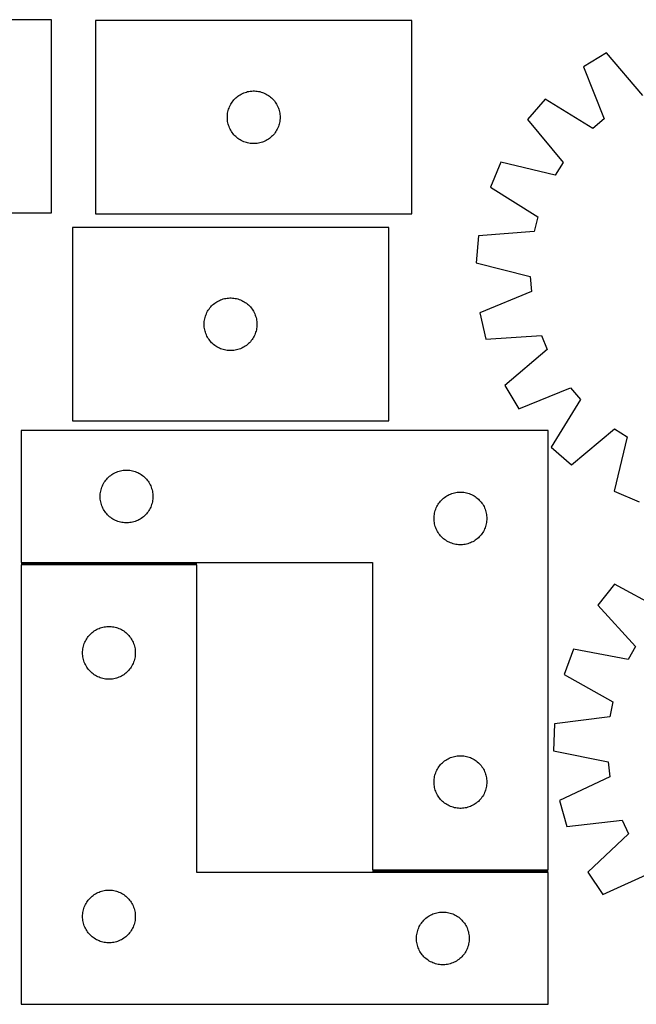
# Model space of a CAD drawing. Header units: millimetres. Extents: x 7 to 1489, y 7 to 568.
# Tile 2 of 4: x 358 to 709, y 8 to 568. Entities that reach past the tile are written whole.
import ezdxf

# ---------------------------------------------------------------- set-up
doc = ezdxf.new("R2010")
doc.units = ezdxf.units.MM
doc.layers.add('COMMON', color=5, linetype='CONTINUOUS', true_color=0x0000ff)
doc.layers.add('CUT', color=7, linetype='CONTINUOUS', true_color=0x000000)

msp = doc.modelspace()

# ---------------------------------------------------------------- linework, layer by layer
at = {"layer": 'COMMON'}
for p, q in [((358.835603, 258.553969), (458.835603, 258.553969)), ((558.835603, 83.553969), (658.835603, 83.553969))]:
    msp.add_line(p, q, dxfattribs=at)
at = {"layer": 'CUT'}
for p, q in [((376.166226, 568.124058), (196.166226, 568.124058)), ((376.166226, 458.124058), (376.166226, 568.124058)), ((581.200345, 567.572789), (401.200345, 567.572789)), ((401.200345, 567.572789), (401.200345, 457.572789)), ((581.200345, 457.572789), (581.200345, 567.572789)), ((692.028157, 549.239988), (678.859206, 541.283275)), ((712.639155, 525.070554), (692.028157, 549.239988)), ((678.859206, 541.283275), (690.668008, 511.795532)), ((485.549427, 526.467648), (486.272209, 526.740127)), ((486.272209, 526.740127), (487.008061, 526.975037)), ((487.008061, 526.975037), (487.755029, 527.171754)), ((487.755029, 527.171754), (488.511134, 527.329758)), ((488.511134, 527.329758), (489.27437, 527.448629)), ((489.27437, 527.448629), (490.042713, 527.528052)), ((490.042713, 527.528052), (490.814126, 527.567816)), ((490.814126, 527.567816), (491.586564, 527.567816)), ((491.586564, 527.567816), (492.357977, 527.528052)), ((492.357977, 527.528052), (493.12632, 527.448629)), ((493.12632, 527.448629), (493.889556, 527.329758)), ((493.889556, 527.329758), (494.645661, 527.171754)), ((494.645661, 527.171754), (495.39263, 526.975037)), ((495.39263, 526.975037), (496.128481, 526.740127)), ((496.128481, 526.740127), (496.851263, 526.467648)), ((478.543712, 520.623232), (478.97492, 521.264105)), ((478.97492, 521.264105), (479.438548, 521.881931)), ((479.438548, 521.881931), (479.933366, 522.475071)), ((479.933366, 522.475071), (480.458062, 523.041951)), ((480.458062, 523.041951), (481.011245, 523.581069)), ((481.011245, 523.581069), (481.591447, 524.090995)), ((481.591447, 524.090995), (482.197131, 524.570377)), ((482.197131, 524.570377), (482.826689, 525.017944)), ((482.826689, 525.017944), (483.478453, 525.432508)), ((483.478453, 525.432508), (484.150694, 525.812971)), ((484.150694, 525.812971), (484.841629, 526.158323)), ((484.841629, 526.158323), (485.549427, 526.467648)), ((496.851263, 526.467648), (497.559061, 526.158323)), ((497.559061, 526.158323), (498.249996, 525.812971)), ((498.249996, 525.812971), (498.922237, 525.432508)), ((498.922237, 525.432508), (499.574001, 525.017944)), ((499.574001, 525.017944), (500.203559, 524.570377)), ((500.203559, 524.570377), (500.809243, 524.090995)), ((500.809243, 524.090995), (501.389445, 523.581069)), ((501.389445, 523.581069), (501.942628, 523.041951)), ((501.942628, 523.041951), (502.467324, 522.475071)), ((502.467324, 522.475071), (502.962142, 521.881931)), ((502.962142, 521.881931), (503.42577, 521.264105)), ((503.42577, 521.264105), (503.856978, 520.623232)), ((657.042223, 522.885311), (646.976566, 511.248598)), ((684.113213, 506.267963), (657.042223, 522.885311)), ((476.379027, 514.881147), (476.51751, 515.64107)), ((476.51751, 515.64107), (476.694929, 516.392856)), ((476.694929, 516.392856), (476.910814, 517.134511)), ((476.910814, 517.134511), (477.164593, 517.86407)), ((477.164593, 517.86407), (477.455592, 518.579597)), ((477.455592, 518.579597), (477.783039, 519.279196)), ((477.783039, 519.279196), (478.146066, 519.96101)), ((478.146066, 519.96101), (478.543712, 520.623232)), ((503.856978, 520.623232), (504.254624, 519.96101)), ((504.254624, 519.96101), (504.617651, 519.279196)), ((504.617651, 519.279196), (504.945099, 518.579597)), ((504.945099, 518.579597), (505.236097, 517.86407)), ((505.236097, 517.86407), (505.489876, 517.134511)), ((505.489876, 517.134511), (505.705761, 516.392856)), ((505.705761, 516.392856), (505.88318, 515.64107)), ((505.88318, 515.64107), (506.021664, 514.881147)), ((476.200345, 512.572789), (476.220234, 513.34497)), ((476.220234, 511.800607), (476.200345, 512.572789)), ((476.220234, 513.34497), (476.279847, 514.115104)), ((476.279847, 511.030474), (476.220234, 511.800607)), ((476.279847, 514.115104), (476.379027, 514.881147)), ((476.379027, 510.26443), (476.279847, 511.030474)), ((476.51751, 509.504508), (476.379027, 510.26443)), ((506.021664, 510.26443), (505.88318, 509.504508)), ((506.021664, 514.881147), (506.120843, 514.115104)), ((506.120843, 511.030474), (506.021664, 510.26443)), ((506.120843, 514.115104), (506.180456, 513.34497)), ((506.180456, 511.800607), (506.120843, 511.030474)), ((506.180456, 513.34497), (506.200345, 512.572789)), ((506.200345, 512.572789), (506.180456, 511.800607)), ((646.976566, 511.248598), (667.319618, 486.853209)), ((690.668008, 511.795532), (684.113213, 506.267963)), ((476.694929, 508.752722), (476.51751, 509.504508)), ((476.910814, 508.011066), (476.694929, 508.752722)), ((477.164593, 507.281507), (476.910814, 508.011066)), ((477.455592, 506.56598), (477.164593, 507.281507)), ((477.783039, 505.866382), (477.455592, 506.56598)), ((478.146066, 505.184568), (477.783039, 505.866382)), ((478.543712, 504.522346), (478.146066, 505.184568)), ((478.97492, 503.881472), (478.543712, 504.522346)), ((503.856978, 504.522346), (503.42577, 503.881472)), ((504.254624, 505.184568), (503.856978, 504.522346)), ((504.617651, 505.866382), (504.254624, 505.184568)), ((504.945099, 506.56598), (504.617651, 505.866382)), ((505.236097, 507.281507), (504.945099, 506.56598)), ((505.489876, 508.011066), (505.236097, 507.281507)), ((505.705761, 508.752722), (505.489876, 508.011066)), ((505.88318, 509.504508), (505.705761, 508.752722)), ((479.438548, 503.263647), (478.97492, 503.881472)), ((479.933366, 502.670507), (479.438548, 503.263647)), ((480.458062, 502.103626), (479.933366, 502.670507)), ((481.011245, 501.564508), (480.458062, 502.103626)), ((481.591447, 501.054582), (481.011245, 501.564508)), ((482.197131, 500.5752), (481.591447, 501.054582)), ((482.826689, 500.127634), (482.197131, 500.5752)), ((483.478453, 499.713069), (482.826689, 500.127634)), ((484.150694, 499.332607), (483.478453, 499.713069)), ((484.841629, 498.987255), (484.150694, 499.332607)), ((485.549427, 498.677929), (484.841629, 498.987255)), ((497.559061, 498.987255), (496.851263, 498.677929)), ((498.249996, 499.332607), (497.559061, 498.987255)), ((498.922237, 499.713069), (498.249996, 499.332607)), ((499.574001, 500.127634), (498.922237, 499.713069)), ((500.203559, 500.5752), (499.574001, 500.127634)), ((500.809243, 501.054582), (500.203559, 500.5752)), ((501.389445, 501.564508), (500.809243, 501.054582)), ((501.942628, 502.103626), (501.389445, 501.564508)), ((502.467324, 502.670507), (501.942628, 502.103626)), ((502.962142, 503.263647), (502.467324, 502.670507)), ((503.42577, 503.881472), (502.962142, 503.263647)), ((486.272209, 498.40545), (485.549427, 498.677929)), ((487.008061, 498.170541), (486.272209, 498.40545)), ((487.755029, 497.973823), (487.008061, 498.170541)), ((488.511134, 497.815819), (487.755029, 497.973823)), ((489.27437, 497.696949), (488.511134, 497.815819)), ((490.042713, 497.617526), (489.27437, 497.696949)), ((490.814126, 497.577762), (490.042713, 497.617526)), ((491.586564, 497.577762), (490.814126, 497.577762)), ((492.357977, 497.617526), (491.586564, 497.577762)), ((493.12632, 497.696949), (492.357977, 497.617526)), ((493.889556, 497.815819), (493.12632, 497.696949)), ((494.645661, 497.973823), (493.889556, 497.815819)), ((495.39263, 498.170541), (494.645661, 497.973823)), ((496.128481, 498.40545), (495.39263, 498.170541)), ((496.851263, 498.677929), (496.128481, 498.40545)), ((631.912665, 487.009276), (625.935599, 472.831645)), ((662.793749, 479.570635), (631.912665, 487.009276)), ((667.319618, 486.853209), (662.793749, 479.570635)), ((625.935599, 472.831645), (652.821581, 455.9166)), ((196.166226, 458.124058), (376.166226, 458.124058)), ((401.200345, 457.572789), (581.200345, 457.572789)), ((652.821581, 455.9166), (650.767663, 447.59189)), ((568.014923, 449.776885), (388.014923, 449.776885)), ((388.014923, 449.776885), (388.014923, 339.776885)), ((568.014923, 339.776885), (568.014923, 449.776885)), ((619.09934, 445.123679), (617.795941, 429.792935)), ((650.767663, 447.59189), (619.09934, 445.123679)), ((617.795941, 429.792935), (648.593066, 422.013997)), ((648.593066, 422.013997), (649.212151, 413.462032)), ((473.086788, 408.944224), (473.822639, 409.179133)), ((473.822639, 409.179133), (474.569607, 409.375851)), ((474.569607, 409.375851), (475.325712, 409.533855)), ((475.325712, 409.533855), (476.088948, 409.652725)), ((476.088948, 409.652725), (476.857291, 409.732148)), ((476.857291, 409.732148), (477.628705, 409.771912)), ((477.628705, 409.771912), (478.401142, 409.771912)), ((478.401142, 409.771912), (479.172555, 409.732148)), ((479.172555, 409.732148), (479.940899, 409.652725)), ((479.940899, 409.652725), (480.704135, 409.533855)), ((480.704135, 409.533855), (481.460239, 409.375851)), ((481.460239, 409.375851), (482.207208, 409.179133)), ((482.207208, 409.179133), (482.943059, 408.944224)), ((649.212151, 413.462032), (619.856505, 401.328573)), ((465.35829, 402.827328), (465.789498, 403.468202)), ((465.789498, 403.468202), (466.253126, 404.086028)), ((466.253126, 404.086028), (466.747944, 404.679167)), ((466.747944, 404.679167), (467.272641, 405.246048)), ((467.272641, 405.246048), (467.825823, 405.785166)), ((467.825823, 405.785166), (468.406026, 406.295092)), ((468.406026, 406.295092), (469.011709, 406.774474)), ((469.011709, 406.774474), (469.641268, 407.222041)), ((469.641268, 407.222041), (470.293031, 407.636605)), ((470.293031, 407.636605), (470.965272, 408.017067)), ((470.965272, 408.017067), (471.656207, 408.362419)), ((471.656207, 408.362419), (472.364005, 408.671745)), ((472.364005, 408.671745), (473.086788, 408.944224)), ((482.943059, 408.944224), (483.665842, 408.671745)), ((483.665842, 408.671745), (484.373639, 408.362419)), ((484.373639, 408.362419), (485.064574, 408.017067)), ((485.064574, 408.017067), (485.736815, 407.636605)), ((485.736815, 407.636605), (486.388579, 407.222041)), ((486.388579, 407.222041), (487.018138, 406.774474)), ((487.018138, 406.774474), (487.623821, 406.295092)), ((487.623821, 406.295092), (488.204023, 405.785166)), ((488.204023, 405.785166), (488.757206, 405.246048)), ((488.757206, 405.246048), (489.281902, 404.679167)), ((489.281902, 404.679167), (489.77672, 404.086028)), ((489.77672, 404.086028), (490.240348, 403.468202)), ((490.240348, 403.468202), (490.671557, 402.827328)), ((463.193605, 397.085244), (463.332088, 397.845166)), ((463.332088, 397.845166), (463.509507, 398.596952)), ((463.509507, 398.596952), (463.725393, 399.338608)), ((463.725393, 399.338608), (463.979171, 400.068167)), ((463.979171, 400.068167), (464.27017, 400.783694)), ((464.27017, 400.783694), (464.597617, 401.483292)), ((464.597617, 401.483292), (464.960645, 402.165106)), ((464.960645, 402.165106), (465.35829, 402.827328)), ((490.671557, 402.827328), (491.069202, 402.165106)), ((491.069202, 402.165106), (491.43223, 401.483292)), ((491.43223, 401.483292), (491.759677, 400.783694)), ((491.759677, 400.783694), (492.050676, 400.068167)), ((492.050676, 400.068167), (492.304454, 399.338608)), ((492.304454, 399.338608), (492.520339, 398.596952)), ((492.520339, 398.596952), (492.697759, 397.845166)), ((492.697759, 397.845166), (492.836242, 397.085244)), ((619.856505, 401.328573), (623.35436, 386.345397)), ((463.014923, 394.776885), (463.034812, 395.549067)), ((463.034812, 394.004704), (463.014923, 394.776885)), ((463.034812, 395.549067), (463.094425, 396.3192)), ((463.094425, 393.23457), (463.034812, 394.004704)), ((463.094425, 396.3192), (463.193605, 397.085244)), ((463.193605, 392.468527), (463.094425, 393.23457)), ((463.332088, 391.708604), (463.193605, 392.468527)), ((492.836242, 392.468527), (492.697759, 391.708604)), ((492.836242, 397.085244), (492.935421, 396.3192)), ((492.935421, 393.23457), (492.836242, 392.468527)), ((492.935421, 396.3192), (492.995035, 395.549067)), ((492.995035, 394.004704), (492.935421, 393.23457)), ((492.995035, 395.549067), (493.014923, 394.776885)), ((493.014923, 394.776885), (492.995035, 394.004704)), ((463.509507, 390.956819), (463.332088, 391.708604)), ((463.725393, 390.215163), (463.509507, 390.956819)), ((463.979171, 389.485604), (463.725393, 390.215163)), ((464.27017, 388.770077), (463.979171, 389.485604)), ((464.597617, 388.070478), (464.27017, 388.770077)), ((464.960645, 387.388664), (464.597617, 388.070478)), ((465.35829, 386.726442), (464.960645, 387.388664)), ((465.789498, 386.085569), (465.35829, 386.726442)), ((490.671557, 386.726442), (490.240348, 386.085569)), ((491.069202, 387.388664), (490.671557, 386.726442)), ((491.43223, 388.070478), (491.069202, 387.388664)), ((491.759677, 388.770077), (491.43223, 388.070478)), ((492.050676, 389.485604), (491.759677, 388.770077)), ((492.304454, 390.215163), (492.050676, 389.485604)), ((492.520339, 390.956819), (492.304454, 390.215163)), ((492.697759, 391.708604), (492.520339, 390.956819)), ((623.35436, 386.345397), (655.047989, 388.464022)), ((655.047989, 388.464022), (658.279477, 380.521928)), ((466.253126, 385.467743), (465.789498, 386.085569)), ((466.747944, 384.874604), (466.253126, 385.467743)), ((467.272641, 384.307723), (466.747944, 384.874604)), ((467.825823, 383.768605), (467.272641, 384.307723)), ((468.406026, 383.258679), (467.825823, 383.768605)), ((469.011709, 382.779297), (468.406026, 383.258679)), ((469.641268, 382.33173), (469.011709, 382.779297)), ((470.293031, 381.917166), (469.641268, 382.33173)), ((470.965272, 381.536703), (470.293031, 381.917166)), ((471.656207, 381.191351), (470.965272, 381.536703)), ((472.364005, 380.882026), (471.656207, 381.191351)), ((484.373639, 381.191351), (483.665842, 380.882026)), ((485.064574, 381.536703), (484.373639, 381.191351)), ((485.736815, 381.917166), (485.064574, 381.536703)), ((486.388579, 382.33173), (485.736815, 381.917166)), ((487.018138, 382.779297), (486.388579, 382.33173)), ((487.623821, 383.258679), (487.018138, 382.779297)), ((488.204023, 383.768605), (487.623821, 383.258679)), ((488.757206, 384.307723), (488.204023, 383.768605)), ((489.281902, 384.874604), (488.757206, 384.307723)), ((489.77672, 385.467743), (489.281902, 384.874604)), ((490.240348, 386.085569), (489.77672, 385.467743)), ((473.086788, 380.609547), (472.364005, 380.882026)), ((473.822639, 380.374637), (473.086788, 380.609547)), ((474.569607, 380.17792), (473.822639, 380.374637)), ((475.325712, 380.019916), (474.569607, 380.17792)), ((476.088948, 379.901045), (475.325712, 380.019916)), ((476.857291, 379.821622), (476.088948, 379.901045)), ((477.628705, 379.781858), (476.857291, 379.821622)), ((478.401142, 379.781858), (477.628705, 379.781858)), ((479.172555, 379.821622), (478.401142, 379.781858)), ((479.940899, 379.901045), (479.172555, 379.821622)), ((480.704135, 380.019916), (479.940899, 379.901045)), ((481.460239, 380.17792), (480.704135, 380.019916)), ((482.207208, 380.374637), (481.460239, 380.17792)), ((482.943059, 380.609547), (482.207208, 380.374637)), ((483.665842, 380.882026), (482.943059, 380.609547)), ((658.279477, 380.521928), (634.110044, 359.91093)), ((634.110044, 359.91093), (642.066757, 346.741979)), ((642.066757, 346.741979), (671.554499, 358.550781)), ((671.554499, 358.550781), (677.082069, 351.995985)), ((677.082069, 351.995985), (660.46472, 324.924996)), ((388.014923, 339.776885), (568.014923, 339.776885)), ((658.835603, 334.303971), (358.835603, 334.303971)), ((358.835603, 334.303971), (358.835603, 259.303971)), ((658.835603, 84.303971), (658.835603, 334.303971)), ((672.101434, 314.859339), (696.496823, 335.20239)), ((703.779397, 330.676522), (696.340755, 299.795438)), ((696.496823, 335.20239), (703.779397, 330.676522)), ((660.46472, 324.924996), (672.101434, 314.859339)), ((408.646503, 307.812251), (409.226706, 308.322178)), ((409.226706, 308.322178), (409.832389, 308.80156)), ((409.832389, 308.80156), (410.461948, 309.249126)), ((410.461948, 309.249126), (411.113711, 309.66369)), ((411.113711, 309.66369), (411.785952, 310.044153)), ((411.785952, 310.044153), (412.476887, 310.389505)), ((412.476887, 310.389505), (413.184685, 310.69883)), ((413.184685, 310.69883), (413.907468, 310.971309)), ((413.907468, 310.971309), (414.643319, 311.206219)), ((414.643319, 311.206219), (415.390287, 311.402937)), ((415.390287, 311.402937), (416.146392, 311.56094)), ((416.146392, 311.56094), (416.909628, 311.679811)), ((416.909628, 311.679811), (417.677971, 311.759234)), ((417.677971, 311.759234), (418.449385, 311.798998)), ((418.449385, 311.798998), (419.221822, 311.798998)), ((419.221822, 311.798998), (419.993235, 311.759234)), ((419.993235, 311.759234), (420.761579, 311.679811)), ((420.761579, 311.679811), (421.524815, 311.56094)), ((421.524815, 311.56094), (422.280919, 311.402937)), ((422.280919, 311.402937), (423.027888, 311.206219)), ((423.027888, 311.206219), (423.763739, 310.971309)), ((423.763739, 310.971309), (424.486522, 310.69883)), ((424.486522, 310.69883), (425.194319, 310.389505)), ((425.194319, 310.389505), (425.885254, 310.044153)), ((425.885254, 310.044153), (426.557495, 309.66369)), ((426.557495, 309.66369), (427.209259, 309.249126)), ((427.209259, 309.249126), (427.838818, 308.80156)), ((427.838818, 308.80156), (428.444501, 308.322178)), ((428.444501, 308.322178), (429.024703, 307.812251)), ((404.799851, 302.095252), (405.09085, 302.81078)), ((405.09085, 302.81078), (405.418297, 303.510378)), ((405.418297, 303.510378), (405.781325, 304.192192)), ((405.781325, 304.192192), (406.17897, 304.854414)), ((406.17897, 304.854414), (406.610178, 305.495287)), ((406.610178, 305.495287), (407.073806, 306.113113)), ((407.073806, 306.113113), (407.568624, 306.706253)), ((407.568624, 306.706253), (408.093321, 307.273133)), ((408.093321, 307.273133), (408.646503, 307.812251)), ((429.024703, 307.812251), (429.577886, 307.273133)), ((429.577886, 307.273133), (430.102582, 306.706253)), ((430.102582, 306.706253), (430.5974, 306.113113)), ((430.5974, 306.113113), (431.061028, 305.495287)), ((431.061028, 305.495287), (431.492237, 304.854414)), ((431.492237, 304.854414), (431.889882, 304.192192)), ((431.889882, 304.192192), (432.25291, 303.510378)), ((432.25291, 303.510378), (432.580357, 302.81078)), ((432.580357, 302.81078), (432.871356, 302.095252)), ((403.835603, 296.803971), (403.855492, 297.576152)), ((403.855492, 297.576152), (403.915105, 298.346286)), ((403.915105, 298.346286), (404.014285, 299.11233)), ((404.014285, 299.11233), (404.152768, 299.872252)), ((404.152768, 299.872252), (404.330187, 300.624038)), ((404.330187, 300.624038), (404.546073, 301.365693)), ((404.546073, 301.365693), (404.799851, 302.095252)), ((432.871356, 302.095252), (433.125134, 301.365693)), ((433.125134, 301.365693), (433.341019, 300.624038)), ((433.341019, 300.624038), (433.518439, 299.872252)), ((433.518439, 299.872252), (433.656922, 299.11233)), ((433.656922, 299.11233), (433.756101, 298.346286)), ((433.756101, 298.346286), (433.815715, 297.576152)), ((433.815715, 297.576152), (433.835603, 296.803971)), ((600.461948, 296.749126), (601.113711, 297.16369)), ((601.113711, 297.16369), (601.785952, 297.544153)), ((601.785952, 297.544153), (602.476887, 297.889505)), ((602.476887, 297.889505), (603.184685, 298.19883)), ((603.184685, 298.19883), (603.907468, 298.471309)), ((603.907468, 298.471309), (604.643319, 298.706219)), ((604.643319, 298.706219), (605.390287, 298.902937)), ((605.390287, 298.902937), (606.146392, 299.06094)), ((606.146392, 299.06094), (606.909628, 299.179811)), ((606.909628, 299.179811), (607.677971, 299.259234)), ((607.677971, 299.259234), (608.449385, 299.298998)), ((608.449385, 299.298998), (609.221822, 299.298998)), ((609.221822, 299.298998), (609.993235, 299.259234)), ((609.993235, 299.259234), (610.761579, 299.179811)), ((610.761579, 299.179811), (611.524815, 299.06094)), ((611.524815, 299.06094), (612.280919, 298.902937)), ((612.280919, 298.902937), (613.027888, 298.706219)), ((613.027888, 298.706219), (613.763739, 298.471309)), ((613.763739, 298.471309), (614.486522, 298.19883)), ((614.486522, 298.19883), (615.194319, 297.889505)), ((615.194319, 297.889505), (615.885254, 297.544153)), ((615.885254, 297.544153), (616.557495, 297.16369)), ((616.557495, 297.16369), (617.209259, 296.749126)), ((696.340755, 299.795438), (710.518387, 293.818372)), ((403.855492, 296.03179), (403.835603, 296.803971)), ((403.915105, 295.261656), (403.855492, 296.03179)), ((404.014285, 294.495612), (403.915105, 295.261656)), ((404.152768, 293.73569), (404.014285, 294.495612)), ((404.330187, 292.983904), (404.152768, 293.73569)), ((404.546073, 292.242248), (404.330187, 292.983904)), ((404.799851, 291.51269), (404.546073, 292.242248)), ((405.09085, 290.797162), (404.799851, 291.51269)), ((432.871356, 291.51269), (432.580357, 290.797162)), ((433.125134, 292.242248), (432.871356, 291.51269)), ((433.341019, 292.983904), (433.125134, 292.242248)), ((433.518439, 293.73569), (433.341019, 292.983904)), ((433.656922, 294.495612), (433.518439, 293.73569)), ((433.756101, 295.261656), (433.656922, 294.495612)), ((433.815715, 296.03179), (433.756101, 295.261656)), ((433.835603, 296.803971), (433.815715, 296.03179)), ((595.418297, 291.010378), (595.781325, 291.692192)), ((595.781325, 291.692192), (596.17897, 292.354414)), ((596.17897, 292.354414), (596.610178, 292.995287)), ((596.610178, 292.995287), (597.073806, 293.613113)), ((597.073806, 293.613113), (597.568624, 294.206253)), ((597.568624, 294.206253), (598.093321, 294.773133)), ((598.093321, 294.773133), (598.646503, 295.312251)), ((598.646503, 295.312251), (599.226706, 295.822178)), ((599.226706, 295.822178), (599.832389, 296.30156)), ((599.832389, 296.30156), (600.461948, 296.749126)), ((617.209259, 296.749126), (617.838818, 296.30156)), ((617.838818, 296.30156), (618.444501, 295.822178)), ((618.444501, 295.822178), (619.024703, 295.312251)), ((619.024703, 295.312251), (619.577886, 294.773133)), ((619.577886, 294.773133), (620.102582, 294.206253)), ((620.102582, 294.206253), (620.5974, 293.613113)), ((620.5974, 293.613113), (621.061028, 292.995287)), ((621.061028, 292.995287), (621.492237, 292.354414)), ((621.492237, 292.354414), (621.889882, 291.692192)), ((621.889882, 291.692192), (622.25291, 291.010378)), ((405.418297, 290.097564), (405.09085, 290.797162)), ((405.781325, 289.41575), (405.418297, 290.097564)), ((406.17897, 288.753528), (405.781325, 289.41575)), ((406.610178, 288.112654), (406.17897, 288.753528)), ((407.073806, 287.494829), (406.610178, 288.112654)), ((407.568624, 286.901689), (407.073806, 287.494829)), ((408.093321, 286.334809), (407.568624, 286.901689)), ((408.646503, 285.79569), (408.093321, 286.334809)), ((409.226706, 285.285764), (408.646503, 285.79569)), ((429.024703, 285.79569), (428.444501, 285.285764)), ((429.577886, 286.334809), (429.024703, 285.79569)), ((430.102582, 286.901689), (429.577886, 286.334809)), ((430.5974, 287.494829), (430.102582, 286.901689)), ((431.061028, 288.112654), (430.5974, 287.494829)), ((431.492237, 288.753528), (431.061028, 288.112654)), ((431.889882, 289.41575), (431.492237, 288.753528)), ((432.25291, 290.097564), (431.889882, 289.41575)), ((432.580357, 290.797162), (432.25291, 290.097564)), ((593.855492, 285.076152), (593.915105, 285.846286)), ((593.915105, 285.846286), (594.014285, 286.61233)), ((594.014285, 286.61233), (594.152768, 287.372252)), ((594.152768, 287.372252), (594.330187, 288.124038)), ((594.330187, 288.124038), (594.546073, 288.865693)), ((594.546073, 288.865693), (594.799851, 289.595252)), ((594.799851, 289.595252), (595.09085, 290.31078)), ((595.09085, 290.31078), (595.418297, 291.010378)), ((622.25291, 291.010378), (622.580357, 290.31078)), ((622.580357, 290.31078), (622.871356, 289.595252)), ((622.871356, 289.595252), (623.125134, 288.865693)), ((623.125134, 288.865693), (623.341019, 288.124038)), ((623.341019, 288.124038), (623.518439, 287.372252)), ((623.518439, 287.372252), (623.656922, 286.61233)), ((623.656922, 286.61233), (623.756101, 285.846286)), ((623.756101, 285.846286), (623.815715, 285.076152)), ((409.832389, 284.806382), (409.226706, 285.285764)), ((410.461948, 284.358816), (409.832389, 284.806382)), ((411.113711, 283.944252), (410.461948, 284.358816)), ((411.785952, 283.563789), (411.113711, 283.944252)), ((412.476887, 283.218437), (411.785952, 283.563789)), ((413.184685, 282.909111), (412.476887, 283.218437)), ((413.907468, 282.636633), (413.184685, 282.909111)), ((414.643319, 282.401723), (413.907468, 282.636633)), ((415.390287, 282.205005), (414.643319, 282.401723)), ((416.146392, 282.047002), (415.390287, 282.205005)), ((416.909628, 281.928131), (416.146392, 282.047002)), ((417.677971, 281.848708), (416.909628, 281.928131)), ((418.449385, 281.808944), (417.677971, 281.848708)), ((419.221822, 281.808944), (418.449385, 281.808944)), ((419.993235, 281.848708), (419.221822, 281.808944)), ((420.761579, 281.928131), (419.993235, 281.848708)), ((421.524815, 282.047002), (420.761579, 281.928131)), ((422.280919, 282.205005), (421.524815, 282.047002)), ((423.027888, 282.401723), (422.280919, 282.205005)), ((423.763739, 282.636633), (423.027888, 282.401723)), ((424.486522, 282.909111), (423.763739, 282.636633)), ((425.194319, 283.218437), (424.486522, 282.909111)), ((425.885254, 283.563789), (425.194319, 283.218437)), ((426.557495, 283.944252), (425.885254, 283.563789)), ((427.209259, 284.358816), (426.557495, 283.944252)), ((427.838818, 284.806382), (427.209259, 284.358816)), ((428.444501, 285.285764), (427.838818, 284.806382)), ((593.835603, 284.303971), (593.855492, 285.076152)), ((593.855492, 283.53179), (593.835603, 284.303971)), ((593.915105, 282.761656), (593.855492, 283.53179)), ((594.014285, 281.995612), (593.915105, 282.761656)), ((594.152768, 281.23569), (594.014285, 281.995612)), ((594.330187, 280.483904), (594.152768, 281.23569)), ((594.546073, 279.742248), (594.330187, 280.483904)), ((623.341019, 280.483904), (623.125134, 279.742248)), ((623.518439, 281.23569), (623.341019, 280.483904)), ((623.656922, 281.995612), (623.518439, 281.23569)), ((623.756101, 282.761656), (623.656922, 281.995612)), ((623.815715, 283.53179), (623.756101, 282.761656)), ((623.815715, 285.076152), (623.835603, 284.303971)), ((623.835603, 284.303971), (623.815715, 283.53179)), ((594.799851, 279.01269), (594.546073, 279.742248)), ((595.09085, 278.297162), (594.799851, 279.01269)), ((595.418297, 277.597564), (595.09085, 278.297162)), ((595.781325, 276.91575), (595.418297, 277.597564)), ((596.17897, 276.253528), (595.781325, 276.91575)), ((596.610178, 275.612654), (596.17897, 276.253528)), ((597.073806, 274.994829), (596.610178, 275.612654)), ((597.568624, 274.401689), (597.073806, 274.994829)), ((620.5974, 274.994829), (620.102582, 274.401689)), ((621.061028, 275.612654), (620.5974, 274.994829)), ((621.492237, 276.253528), (621.061028, 275.612654)), ((621.889882, 276.91575), (621.492237, 276.253528)), ((622.25291, 277.597564), (621.889882, 276.91575)), ((622.580357, 278.297162), (622.25291, 277.597564)), ((622.871356, 279.01269), (622.580357, 278.297162)), ((623.125134, 279.742248), (622.871356, 279.01269)), ((598.093321, 273.834809), (597.568624, 274.401689)), ((598.646503, 273.29569), (598.093321, 273.834809)), ((599.226706, 272.785764), (598.646503, 273.29569)), ((599.832389, 272.306382), (599.226706, 272.785764)), ((600.461948, 271.858816), (599.832389, 272.306382)), ((601.113711, 271.444252), (600.461948, 271.858816)), ((601.785952, 271.063789), (601.113711, 271.444252)), ((602.476887, 270.718437), (601.785952, 271.063789)), ((603.184685, 270.409111), (602.476887, 270.718437)), ((603.907468, 270.136633), (603.184685, 270.409111)), ((604.643319, 269.901723), (603.907468, 270.136633)), ((605.390287, 269.705005), (604.643319, 269.901723)), ((606.146392, 269.547002), (605.390287, 269.705005)), ((606.909628, 269.428131), (606.146392, 269.547002)), ((607.677971, 269.348708), (606.909628, 269.428131)), ((608.449385, 269.308944), (607.677971, 269.348708)), ((609.221822, 269.308944), (608.449385, 269.308944)), ((609.993235, 269.348708), (609.221822, 269.308944)), ((610.761579, 269.428131), (609.993235, 269.348708)), ((611.524815, 269.547002), (610.761579, 269.428131)), ((612.280919, 269.705005), (611.524815, 269.547002)), ((613.027888, 269.901723), (612.280919, 269.705005)), ((613.763739, 270.136633), (613.027888, 269.901723)), ((614.486522, 270.409111), (613.763739, 270.136633)), ((615.194319, 270.718437), (614.486522, 270.409111)), ((615.885254, 271.063789), (615.194319, 270.718437)), ((616.557495, 271.444252), (615.885254, 271.063789)), ((617.209259, 271.858816), (616.557495, 271.444252)), ((617.838818, 272.306382), (617.209259, 271.858816)), ((618.444501, 272.785764), (617.838818, 272.306382)), ((619.024703, 273.29569), (618.444501, 272.785764)), ((619.577886, 273.834809), (619.024703, 273.29569)), ((620.102582, 274.401689), (619.577886, 273.834809)), ((358.835603, 259.303971), (558.835603, 259.303971)), ((458.835603, 257.803969), (358.835603, 257.803969)), ((358.835603, 257.803969), (358.835603, 7.803969)), ((458.835603, 82.803969), (458.835603, 257.803969)), ((558.835603, 259.303971), (558.835603, 84.303971)), ((696.590563, 246.946768), (687.080981, 234.85138)), ((724.41015, 231.615581), (696.590563, 246.946768)), ((687.080981, 234.85138), (708.544314, 211.435572)), ((398.093321, 218.273131), (398.646503, 218.812249)), ((398.646503, 218.812249), (399.226706, 219.322176)), ((399.226706, 219.322176), (399.832389, 219.801558)), ((399.832389, 219.801558), (400.461948, 220.249124)), ((400.461948, 220.249124), (401.113711, 220.663688)), ((401.113711, 220.663688), (401.785952, 221.044151)), ((401.785952, 221.044151), (402.476887, 221.389503)), ((402.476887, 221.389503), (403.184685, 221.698828)), ((403.184685, 221.698828), (403.907468, 221.971307)), ((403.907468, 221.971307), (404.643319, 222.206217)), ((404.643319, 222.206217), (405.390287, 222.402935)), ((405.390287, 222.402935), (406.146392, 222.560938)), ((406.146392, 222.560938), (406.909628, 222.679809)), ((406.909628, 222.679809), (407.677971, 222.759232)), ((407.677971, 222.759232), (408.449385, 222.798996)), ((408.449385, 222.798996), (409.221822, 222.798996)), ((409.221822, 222.798996), (409.993235, 222.759232)), ((409.993235, 222.759232), (410.761579, 222.679809)), ((410.761579, 222.679809), (411.524815, 222.560938)), ((411.524815, 222.560938), (412.280919, 222.402935)), ((412.280919, 222.402935), (413.027888, 222.206217)), ((413.027888, 222.206217), (413.763739, 221.971307)), ((413.763739, 221.971307), (414.486522, 221.698828)), ((414.486522, 221.698828), (415.194319, 221.389503)), ((415.194319, 221.389503), (415.885254, 221.044151)), ((415.885254, 221.044151), (416.557495, 220.663688)), ((416.557495, 220.663688), (417.209259, 220.249124)), ((417.209259, 220.249124), (417.838818, 219.801558)), ((417.838818, 219.801558), (418.444501, 219.322176)), ((418.444501, 219.322176), (419.024703, 218.812249)), ((419.024703, 218.812249), (419.577886, 218.273131)), ((394.546073, 212.365691), (394.799851, 213.09525)), ((394.799851, 213.09525), (395.09085, 213.810778)), ((395.09085, 213.810778), (395.418297, 214.510376)), ((395.418297, 214.510376), (395.781325, 215.19219)), ((395.781325, 215.19219), (396.17897, 215.854412)), ((396.17897, 215.854412), (396.610178, 216.495285)), ((396.610178, 216.495285), (397.073806, 217.113111)), ((397.073806, 217.113111), (397.568624, 217.706251)), ((397.568624, 217.706251), (398.093321, 218.273131)), ((419.577886, 218.273131), (420.102582, 217.706251)), ((420.102582, 217.706251), (420.5974, 217.113111)), ((420.5974, 217.113111), (421.061028, 216.495285)), ((421.061028, 216.495285), (421.492237, 215.854412)), ((421.492237, 215.854412), (421.889882, 215.19219)), ((421.889882, 215.19219), (422.25291, 214.510376)), ((422.25291, 214.510376), (422.580357, 213.810778)), ((422.580357, 213.810778), (422.871356, 213.09525)), ((422.871356, 213.09525), (423.125134, 212.365691)), ((393.835603, 207.803969), (393.855492, 208.57615)), ((393.855492, 207.031788), (393.835603, 207.803969)), ((393.855492, 208.57615), (393.915105, 209.346284)), ((393.915105, 209.346284), (394.014285, 210.112328)), ((394.014285, 210.112328), (394.152768, 210.87225)), ((394.152768, 210.87225), (394.330187, 211.624036)), ((394.330187, 211.624036), (394.546073, 212.365691)), ((423.125134, 212.365691), (423.341019, 211.624036)), ((423.341019, 211.624036), (423.518439, 210.87225)), ((423.518439, 210.87225), (423.656922, 210.112328)), ((423.656922, 210.112328), (423.756101, 209.346284)), ((423.756101, 209.346284), (423.815715, 208.57615)), ((423.815715, 208.57615), (423.835603, 207.803969)), ((423.835603, 207.803969), (423.815715, 207.031788)), ((673.168909, 209.933112), (667.86244, 195.491092)), ((704.364507, 203.949012), (673.168909, 209.933112)), ((708.544314, 211.435572), (704.364507, 203.949012)), ((393.915105, 206.261654), (393.855492, 207.031788)), ((394.014285, 205.49561), (393.915105, 206.261654)), ((394.152768, 204.735688), (394.014285, 205.49561)), ((394.330187, 203.983902), (394.152768, 204.735688)), ((394.546073, 203.242246), (394.330187, 203.983902)), ((394.799851, 202.512688), (394.546073, 203.242246)), ((395.09085, 201.79716), (394.799851, 202.512688)), ((395.418297, 201.097562), (395.09085, 201.79716)), ((422.580357, 201.79716), (422.25291, 201.097562)), ((422.871356, 202.512688), (422.580357, 201.79716)), ((423.125134, 203.242246), (422.871356, 202.512688)), ((423.341019, 203.983902), (423.125134, 203.242246)), ((423.518439, 204.735688), (423.341019, 203.983902)), ((423.656922, 205.49561), (423.518439, 204.735688)), ((423.756101, 206.261654), (423.656922, 205.49561)), ((423.815715, 207.031788), (423.756101, 206.261654)), ((395.781325, 200.415748), (395.418297, 201.097562)), ((396.17897, 199.753526), (395.781325, 200.415748)), ((396.610178, 199.112652), (396.17897, 199.753526)), ((397.073806, 198.494827), (396.610178, 199.112652)), ((397.568624, 197.901687), (397.073806, 198.494827)), ((398.093321, 197.334807), (397.568624, 197.901687)), ((398.646503, 196.795688), (398.093321, 197.334807)), ((399.226706, 196.285762), (398.646503, 196.795688)), ((399.832389, 195.80638), (399.226706, 196.285762)), ((418.444501, 196.285762), (417.838818, 195.80638)), ((419.024703, 196.795688), (418.444501, 196.285762)), ((419.577886, 197.334807), (419.024703, 196.795688)), ((420.102582, 197.901687), (419.577886, 197.334807)), ((420.5974, 198.494827), (420.102582, 197.901687)), ((421.061028, 199.112652), (420.5974, 198.494827)), ((421.492237, 199.753526), (421.061028, 199.112652)), ((421.889882, 200.415748), (421.492237, 199.753526)), ((422.25291, 201.097562), (421.889882, 200.415748)), ((400.461948, 195.358814), (399.832389, 195.80638)), ((401.113711, 194.94425), (400.461948, 195.358814)), ((401.785952, 194.563787), (401.113711, 194.94425)), ((402.476887, 194.218435), (401.785952, 194.563787)), ((403.184685, 193.909109), (402.476887, 194.218435)), ((403.907468, 193.636631), (403.184685, 193.909109)), ((404.643319, 193.401721), (403.907468, 193.636631)), ((405.390287, 193.205003), (404.643319, 193.401721)), ((406.146392, 193.047), (405.390287, 193.205003)), ((406.909628, 192.928129), (406.146392, 193.047)), ((407.677971, 192.848706), (406.909628, 192.928129)), ((408.449385, 192.808942), (407.677971, 192.848706)), ((409.221822, 192.808942), (408.449385, 192.808942)), ((409.993235, 192.848706), (409.221822, 192.808942)), ((410.761579, 192.928129), (409.993235, 192.848706)), ((411.524815, 193.047), (410.761579, 192.928129)), ((412.280919, 193.205003), (411.524815, 193.047)), ((413.027888, 193.401721), (412.280919, 193.205003)), ((413.763739, 193.636631), (413.027888, 193.401721)), ((414.486522, 193.909109), (413.763739, 193.636631)), ((415.194319, 194.218435), (414.486522, 193.909109)), ((415.885254, 194.563787), (415.194319, 194.218435)), ((416.557495, 194.94425), (415.885254, 194.563787)), ((417.209259, 195.358814), (416.557495, 194.94425)), ((417.838818, 195.80638), (417.209259, 195.358814)), ((667.86244, 195.491092), (695.511166, 179.85387)), ((695.511166, 179.85387), (693.849407, 171.442096)), ((693.849407, 171.442096), (662.331442, 167.493344)), ((662.331442, 167.493344), (661.74752, 152.118378)), ((661.74752, 152.118378), (692.875188, 145.790422)), ((598.646503, 145.312251), (599.226706, 145.822178)), ((599.226706, 145.822178), (599.832389, 146.30156)), ((599.832389, 146.30156), (600.461948, 146.749126)), ((600.461948, 146.749126), (601.113711, 147.16369)), ((601.113711, 147.16369), (601.785952, 147.544153)), ((601.785952, 147.544153), (602.476887, 147.889505)), ((602.476887, 147.889505), (603.184685, 148.19883)), ((603.184685, 148.19883), (603.907468, 148.471309)), ((603.907468, 148.471309), (604.643319, 148.706219)), ((604.643319, 148.706219), (605.390287, 148.902937)), ((605.390287, 148.902937), (606.146392, 149.06094)), ((606.146392, 149.06094), (606.909628, 149.179811)), ((606.909628, 149.179811), (607.677971, 149.259234)), ((607.677971, 149.259234), (608.449385, 149.298998)), ((608.449385, 149.298998), (609.221822, 149.298998)), ((609.221822, 149.298998), (609.993235, 149.259234)), ((609.993235, 149.259234), (610.761579, 149.179811)), ((610.761579, 149.179811), (611.524815, 149.06094)), ((611.524815, 149.06094), (612.280919, 148.902937)), ((612.280919, 148.902937), (613.027888, 148.706219)), ((613.027888, 148.706219), (613.763739, 148.471309)), ((613.763739, 148.471309), (614.486522, 148.19883)), ((614.486522, 148.19883), (615.194319, 147.889505)), ((615.194319, 147.889505), (615.885254, 147.544153)), ((615.885254, 147.544153), (616.557495, 147.16369)), ((616.557495, 147.16369), (617.209259, 146.749126)), ((617.209259, 146.749126), (617.838818, 146.30156)), ((617.838818, 146.30156), (618.444501, 145.822178)), ((618.444501, 145.822178), (619.024703, 145.312251)), ((692.875188, 145.790422), (693.894143, 137.276839)), ((594.799851, 139.595252), (595.09085, 140.31078)), ((595.09085, 140.31078), (595.418297, 141.010378)), ((595.418297, 141.010378), (595.781325, 141.692192)), ((595.781325, 141.692192), (596.17897, 142.354414)), ((596.17897, 142.354414), (596.610178, 142.995287)), ((596.610178, 142.995287), (597.073806, 143.613113)), ((597.073806, 143.613113), (597.568624, 144.206253)), ((597.568624, 144.206253), (598.093321, 144.773133)), ((598.093321, 144.773133), (598.646503, 145.312251)), ((619.024703, 145.312251), (619.577886, 144.773133)), ((619.577886, 144.773133), (620.102582, 144.206253)), ((620.102582, 144.206253), (620.5974, 143.613113)), ((620.5974, 143.613113), (621.061028, 142.995287)), ((621.061028, 142.995287), (621.492237, 142.354414)), ((621.492237, 142.354414), (621.889882, 141.692192)), ((621.889882, 141.692192), (622.25291, 141.010378)), ((622.25291, 141.010378), (622.580357, 140.31078)), ((622.580357, 140.31078), (622.871356, 139.595252)), ((593.835603, 134.303971), (593.855492, 135.076152)), ((593.855492, 135.076152), (593.915105, 135.846286)), ((593.915105, 135.846286), (594.014285, 136.61233)), ((594.014285, 136.61233), (594.152768, 137.372252)), ((594.152768, 137.372252), (594.330187, 138.124038)), ((594.330187, 138.124038), (594.546073, 138.865693)), ((594.546073, 138.865693), (594.799851, 139.595252)), ((622.871356, 139.595252), (623.125134, 138.865693)), ((623.125134, 138.865693), (623.341019, 138.124038)), ((623.341019, 138.124038), (623.518439, 137.372252)), ((623.518439, 137.372252), (623.656922, 136.61233)), ((623.656922, 136.61233), (623.756101, 135.846286)), ((623.756101, 135.846286), (623.815715, 135.076152)), ((623.815715, 135.076152), (623.835603, 134.303971)), ((693.894143, 137.276839), (665.139008, 123.781765)), ((593.855492, 133.53179), (593.835603, 134.303971)), ((593.915105, 132.761656), (593.855492, 133.53179)), ((594.014285, 131.995612), (593.915105, 132.761656)), ((594.152768, 131.23569), (594.014285, 131.995612)), ((594.330187, 130.483904), (594.152768, 131.23569)), ((594.546073, 129.742248), (594.330187, 130.483904)), ((594.799851, 129.01269), (594.546073, 129.742248)), ((595.09085, 128.297162), (594.799851, 129.01269)), ((622.871356, 129.01269), (622.580357, 128.297162)), ((623.125134, 129.742248), (622.871356, 129.01269)), ((623.341019, 130.483904), (623.125134, 129.742248)), ((623.518439, 131.23569), (623.341019, 130.483904)), ((623.656922, 131.995612), (623.518439, 131.23569)), ((623.756101, 132.761656), (623.656922, 131.995612)), ((623.815715, 133.53179), (623.756101, 132.761656)), ((623.835603, 134.303971), (623.815715, 133.53179)), ((595.418297, 127.597564), (595.09085, 128.297162)), ((595.781325, 126.91575), (595.418297, 127.597564)), ((596.17897, 126.253528), (595.781325, 126.91575)), ((596.610178, 125.612654), (596.17897, 126.253528)), ((597.073806, 124.994829), (596.610178, 125.612654)), ((597.568624, 124.401689), (597.073806, 124.994829)), ((598.093321, 123.834809), (597.568624, 124.401689)), ((598.646503, 123.29569), (598.093321, 123.834809)), ((599.226706, 122.785764), (598.646503, 123.29569)), ((619.024703, 123.29569), (618.444501, 122.785764)), ((619.577886, 123.834809), (619.024703, 123.29569)), ((620.102582, 124.401689), (619.577886, 123.834809)), ((620.5974, 124.994829), (620.102582, 124.401689)), ((621.061028, 125.612654), (620.5974, 124.994829)), ((621.492237, 126.253528), (621.061028, 125.612654)), ((621.889882, 126.91575), (621.492237, 126.253528)), ((622.25291, 127.597564), (621.889882, 126.91575)), ((622.580357, 128.297162), (622.25291, 127.597564)), ((665.139008, 123.781765), (669.334791, 108.978862)), ((599.832389, 122.306382), (599.226706, 122.785764)), ((600.461948, 121.858816), (599.832389, 122.306382)), ((601.113711, 121.444252), (600.461948, 121.858816)), ((601.785952, 121.063789), (601.113711, 121.444252)), ((602.476887, 120.718437), (601.785952, 121.063789)), ((603.184685, 120.409111), (602.476887, 120.718437)), ((603.907468, 120.136633), (603.184685, 120.409111)), ((604.643319, 119.901723), (603.907468, 120.136633)), ((605.390287, 119.705005), (604.643319, 119.901723)), ((606.146392, 119.547002), (605.390287, 119.705005)), ((606.909628, 119.428131), (606.146392, 119.547002)), ((607.677971, 119.348708), (606.909628, 119.428131)), ((608.449385, 119.308944), (607.677971, 119.348708)), ((609.221822, 119.308944), (608.449385, 119.308944)), ((609.993235, 119.348708), (609.221822, 119.308944)), ((610.761579, 119.428131), (609.993235, 119.348708)), ((611.524815, 119.547002), (610.761579, 119.428131)), ((612.280919, 119.705005), (611.524815, 119.547002)), ((613.027888, 119.901723), (612.280919, 119.705005)), ((613.763739, 120.136633), (613.027888, 119.901723)), ((614.486522, 120.409111), (613.763739, 120.136633)), ((615.194319, 120.718437), (614.486522, 120.409111)), ((615.885254, 121.063789), (615.194319, 120.718437)), ((616.557495, 121.444252), (615.885254, 121.063789)), ((617.209259, 121.858816), (616.557495, 121.444252)), ((617.838818, 122.306382), (617.209259, 121.858816)), ((618.444501, 122.785764), (617.838818, 122.306382)), ((669.334791, 108.978862), (700.894408, 112.579596)), ((700.894408, 112.579596), (704.494334, 104.797571)), ((704.494334, 104.797571), (681.316783, 83.077169)), ((558.835603, 84.303971), (658.835603, 84.303971)), ((658.835603, 82.803969), (458.835603, 82.803969)), ((658.835603, 7.803969), (658.835603, 82.803969)), ((681.316783, 83.077169), (689.881558, 70.295339)), ((689.881558, 70.295339), (718.78385, 83.472299)), ((397.073806, 67.113111), (397.568624, 67.706251)), ((397.568624, 67.706251), (398.093321, 68.273131)), ((398.093321, 68.273131), (398.646503, 68.812249)), ((398.646503, 68.812249), (399.226706, 69.322176)), ((399.226706, 69.322176), (399.832389, 69.801558)), ((399.832389, 69.801558), (400.461948, 70.249124)), ((400.461948, 70.249124), (401.113711, 70.663688)), ((401.113711, 70.663688), (401.785952, 71.044151)), ((401.785952, 71.044151), (402.476887, 71.389503)), ((402.476887, 71.389503), (403.184685, 71.698828)), ((403.184685, 71.698828), (403.907468, 71.971307)), ((403.907468, 71.971307), (404.643319, 72.206217)), ((404.643319, 72.206217), (405.390287, 72.402935)), ((405.390287, 72.402935), (406.146392, 72.560938)), ((406.146392, 72.560938), (406.909628, 72.679809)), ((406.909628, 72.679809), (407.677971, 72.759232)), ((407.677971, 72.759232), (408.449385, 72.798996)), ((408.449385, 72.798996), (409.221822, 72.798996)), ((409.221822, 72.798996), (409.993235, 72.759232)), ((409.993235, 72.759232), (410.761579, 72.679809)), ((410.761579, 72.679809), (411.524815, 72.560938)), ((411.524815, 72.560938), (412.280919, 72.402935)), ((412.280919, 72.402935), (413.027888, 72.206217)), ((413.027888, 72.206217), (413.763739, 71.971307)), ((413.763739, 71.971307), (414.486522, 71.698828)), ((414.486522, 71.698828), (415.194319, 71.389503)), ((415.194319, 71.389503), (415.885254, 71.044151)), ((415.885254, 71.044151), (416.557495, 70.663688)), ((416.557495, 70.663688), (417.209259, 70.249124)), ((417.209259, 70.249124), (417.838818, 69.801558)), ((417.838818, 69.801558), (418.444501, 69.322176)), ((418.444501, 69.322176), (419.024703, 68.812249)), ((419.024703, 68.812249), (419.577886, 68.273131)), ((419.577886, 68.273131), (420.102582, 67.706251)), ((420.102582, 67.706251), (420.5974, 67.113111)), ((394.330187, 61.624036), (394.546073, 62.365691)), ((394.546073, 62.365691), (394.799851, 63.09525)), ((394.799851, 63.09525), (395.09085, 63.810778)), ((395.09085, 63.810778), (395.418297, 64.510376)), ((395.418297, 64.510376), (395.781325, 65.19219)), ((395.781325, 65.19219), (396.17897, 65.854412)), ((396.17897, 65.854412), (396.610178, 66.495285)), ((396.610178, 66.495285), (397.073806, 67.113111)), ((420.5974, 67.113111), (421.061028, 66.495285)), ((421.061028, 66.495285), (421.492237, 65.854412)), ((421.492237, 65.854412), (421.889882, 65.19219)), ((421.889882, 65.19219), (422.25291, 64.510376)), ((422.25291, 64.510376), (422.580357, 63.810778)), ((422.580357, 63.810778), (422.871356, 63.09525)), ((422.871356, 63.09525), (423.125134, 62.365691)), ((423.125134, 62.365691), (423.341019, 61.624036)), ((393.835603, 57.803969), (393.855492, 58.57615)), ((393.855492, 57.031788), (393.835603, 57.803969)), ((393.855492, 58.57615), (393.915105, 59.346284)), ((393.915105, 56.261654), (393.855492, 57.031788)), ((393.915105, 59.346284), (394.014285, 60.112328)), ((394.014285, 55.49561), (393.915105, 56.261654)), ((394.014285, 60.112328), (394.152768, 60.87225)), ((394.152768, 60.87225), (394.330187, 61.624036)), ((423.341019, 61.624036), (423.518439, 60.87225)), ((423.518439, 60.87225), (423.656922, 60.112328)), ((423.656922, 60.112328), (423.756101, 59.346284)), ((423.756101, 56.261654), (423.656922, 55.49561)), ((423.756101, 59.346284), (423.815715, 58.57615)), ((423.815715, 57.031788), (423.756101, 56.261654)), ((423.815715, 58.57615), (423.835603, 57.803969)), ((423.835603, 57.803969), (423.815715, 57.031788)), ((588.093321, 55.773131), (588.646503, 56.312249)), ((588.646503, 56.312249), (589.226706, 56.822176)), ((589.226706, 56.822176), (589.832389, 57.301558)), ((589.832389, 57.301558), (590.461948, 57.749124)), ((590.461948, 57.749124), (591.113711, 58.163688)), ((591.113711, 58.163688), (591.785952, 58.544151)), ((591.785952, 58.544151), (592.476887, 58.889503)), ((592.476887, 58.889503), (593.184685, 59.198828)), ((593.184685, 59.198828), (593.907468, 59.471307)), ((593.907468, 59.471307), (594.643319, 59.706217)), ((594.643319, 59.706217), (595.390287, 59.902935)), ((595.390287, 59.902935), (596.146392, 60.060938)), ((596.146392, 60.060938), (596.909628, 60.179809)), ((596.909628, 60.179809), (597.677971, 60.259232)), ((597.677971, 60.259232), (598.449385, 60.298996)), ((598.449385, 60.298996), (599.221822, 60.298996)), ((599.221822, 60.298996), (599.993235, 60.259232)), ((599.993235, 60.259232), (600.761579, 60.179809)), ((600.761579, 60.179809), (601.524815, 60.060938)), ((601.524815, 60.060938), (602.280919, 59.902935)), ((602.280919, 59.902935), (603.027888, 59.706217)), ((603.027888, 59.706217), (603.763739, 59.471307)), ((603.763739, 59.471307), (604.486522, 59.198828)), ((604.486522, 59.198828), (605.194319, 58.889503)), ((605.194319, 58.889503), (605.885254, 58.544151)), ((605.885254, 58.544151), (606.557495, 58.163688)), ((606.557495, 58.163688), (607.209259, 57.749124)), ((607.209259, 57.749124), (607.838818, 57.301558)), ((607.838818, 57.301558), (608.444501, 56.822176)), ((608.444501, 56.822176), (609.024703, 56.312249)), ((609.024703, 56.312249), (609.577886, 55.773131)), ((394.152768, 54.735688), (394.014285, 55.49561)), ((394.330187, 53.983902), (394.152768, 54.735688)), ((394.546073, 53.242246), (394.330187, 53.983902)), ((394.799851, 52.512688), (394.546073, 53.242246)), ((395.09085, 51.79716), (394.799851, 52.512688)), ((395.418297, 51.097562), (395.09085, 51.79716)), ((395.781325, 50.415748), (395.418297, 51.097562)), ((422.25291, 51.097562), (421.889882, 50.415748)), ((422.580357, 51.79716), (422.25291, 51.097562)), ((422.871356, 52.512688), (422.580357, 51.79716)), ((423.125134, 53.242246), (422.871356, 52.512688)), ((423.341019, 53.983902), (423.125134, 53.242246)), ((423.518439, 54.735688), (423.341019, 53.983902)), ((423.656922, 55.49561), (423.518439, 54.735688)), ((584.546073, 49.865691), (584.799851, 50.59525)), ((584.799851, 50.59525), (585.09085, 51.310778)), ((585.09085, 51.310778), (585.418297, 52.010376)), ((585.418297, 52.010376), (585.781325, 52.69219)), ((585.781325, 52.69219), (586.17897, 53.354412)), ((586.17897, 53.354412), (586.610178, 53.995285)), ((586.610178, 53.995285), (587.073806, 54.613111)), ((587.073806, 54.613111), (587.568624, 55.206251)), ((587.568624, 55.206251), (588.093321, 55.773131)), ((609.577886, 55.773131), (610.102582, 55.206251)), ((610.102582, 55.206251), (610.5974, 54.613111)), ((610.5974, 54.613111), (611.061028, 53.995285)), ((611.061028, 53.995285), (611.492237, 53.354412)), ((611.492237, 53.354412), (611.889882, 52.69219)), ((611.889882, 52.69219), (612.25291, 52.010376)), ((612.25291, 52.010376), (612.580357, 51.310778)), ((612.580357, 51.310778), (612.871356, 50.59525)), ((612.871356, 50.59525), (613.125134, 49.865691)), ((396.17897, 49.753526), (395.781325, 50.415748)), ((396.610178, 49.112652), (396.17897, 49.753526)), ((397.073806, 48.494827), (396.610178, 49.112652)), ((397.568624, 47.901687), (397.073806, 48.494827)), ((398.093321, 47.334807), (397.568624, 47.901687)), ((398.646503, 46.795688), (398.093321, 47.334807)), ((399.226706, 46.285762), (398.646503, 46.795688)), ((399.832389, 45.80638), (399.226706, 46.285762)), ((400.461948, 45.358814), (399.832389, 45.80638)), ((401.113711, 44.94425), (400.461948, 45.358814)), ((401.785952, 44.563787), (401.113711, 44.94425)), ((416.557495, 44.94425), (415.885254, 44.563787)), ((417.209259, 45.358814), (416.557495, 44.94425)), ((417.838818, 45.80638), (417.209259, 45.358814)), ((418.444501, 46.285762), (417.838818, 45.80638)), ((419.024703, 46.795688), (418.444501, 46.285762)), ((419.577886, 47.334807), (419.024703, 46.795688)), ((420.102582, 47.901687), (419.577886, 47.334807)), ((420.5974, 48.494827), (420.102582, 47.901687)), ((421.061028, 49.112652), (420.5974, 48.494827)), ((421.492237, 49.753526), (421.061028, 49.112652)), ((421.889882, 50.415748), (421.492237, 49.753526)), ((583.835603, 45.303969), (583.855492, 46.07615)), ((583.855492, 44.531788), (583.835603, 45.303969)), ((583.855492, 46.07615), (583.915105, 46.846284)), ((583.915105, 46.846284), (584.014285, 47.612328)), ((584.014285, 47.612328), (584.152768, 48.37225)), ((584.152768, 48.37225), (584.330187, 49.124036)), ((584.330187, 49.124036), (584.546073, 49.865691)), ((613.125134, 49.865691), (613.341019, 49.124036)), ((613.341019, 49.124036), (613.518439, 48.37225)), ((613.518439, 48.37225), (613.656922, 47.612328)), ((613.656922, 47.612328), (613.756101, 46.846284)), ((613.756101, 46.846284), (613.815715, 46.07615)), ((613.815715, 46.07615), (613.835603, 45.303969)), ((613.835603, 45.303969), (613.815715, 44.531788)), ((402.476887, 44.218435), (401.785952, 44.563787)), ((403.184685, 43.909109), (402.476887, 44.218435)), ((403.907468, 43.636631), (403.184685, 43.909109)), ((404.643319, 43.401721), (403.907468, 43.636631)), ((405.390287, 43.205003), (404.643319, 43.401721)), ((406.146392, 43.047), (405.390287, 43.205003)), ((406.909628, 42.928129), (406.146392, 43.047)), ((407.677971, 42.848706), (406.909628, 42.928129)), ((408.449385, 42.808942), (407.677971, 42.848706)), ((409.221822, 42.808942), (408.449385, 42.808942)), ((409.993235, 42.848706), (409.221822, 42.808942)), ((410.761579, 42.928129), (409.993235, 42.848706)), ((411.524815, 43.047), (410.761579, 42.928129)), ((412.280919, 43.205003), (411.524815, 43.047)), ((413.027888, 43.401721), (412.280919, 43.205003)), ((413.763739, 43.636631), (413.027888, 43.401721)), ((414.486522, 43.909109), (413.763739, 43.636631)), ((415.194319, 44.218435), (414.486522, 43.909109)), ((415.885254, 44.563787), (415.194319, 44.218435)), ((583.915105, 43.761654), (583.855492, 44.531788)), ((584.014285, 42.99561), (583.915105, 43.761654)), ((584.152768, 42.235688), (584.014285, 42.99561)), ((584.330187, 41.483902), (584.152768, 42.235688)), ((584.546073, 40.742246), (584.330187, 41.483902)), ((584.799851, 40.012688), (584.546073, 40.742246)), ((585.09085, 39.29716), (584.799851, 40.012688)), ((585.418297, 38.597562), (585.09085, 39.29716)), ((612.580357, 39.29716), (612.25291, 38.597562)), ((612.871356, 40.012688), (612.580357, 39.29716)), ((613.125134, 40.742246), (612.871356, 40.012688)), ((613.341019, 41.483902), (613.125134, 40.742246)), ((613.518439, 42.235688), (613.341019, 41.483902)), ((613.656922, 42.99561), (613.518439, 42.235688)), ((613.756101, 43.761654), (613.656922, 42.99561)), ((613.815715, 44.531788), (613.756101, 43.761654)), ((585.781325, 37.915748), (585.418297, 38.597562)), ((586.17897, 37.253526), (585.781325, 37.915748)), ((586.610178, 36.612652), (586.17897, 37.253526)), ((587.073806, 35.994827), (586.610178, 36.612652)), ((587.568624, 35.401687), (587.073806, 35.994827)), ((588.093321, 34.834807), (587.568624, 35.401687)), ((588.646503, 34.295688), (588.093321, 34.834807)), ((589.226706, 33.785762), (588.646503, 34.295688)), ((589.832389, 33.30638), (589.226706, 33.785762)), ((608.444501, 33.785762), (607.838818, 33.30638)), ((609.024703, 34.295688), (608.444501, 33.785762)), ((609.577886, 34.834807), (609.024703, 34.295688)), ((610.102582, 35.401687), (609.577886, 34.834807)), ((610.5974, 35.994827), (610.102582, 35.401687)), ((611.061028, 36.612652), (610.5974, 35.994827)), ((611.492237, 37.253526), (611.061028, 36.612652)), ((611.889882, 37.915748), (611.492237, 37.253526)), ((612.25291, 38.597562), (611.889882, 37.915748)), ((590.461948, 32.858814), (589.832389, 33.30638)), ((591.113711, 32.44425), (590.461948, 32.858814)), ((591.785952, 32.063787), (591.113711, 32.44425)), ((592.476887, 31.718435), (591.785952, 32.063787)), ((593.184685, 31.409109), (592.476887, 31.718435)), ((593.907468, 31.136631), (593.184685, 31.409109)), ((594.643319, 30.901721), (593.907468, 31.136631)), ((595.390287, 30.705003), (594.643319, 30.901721)), ((596.146392, 30.547), (595.390287, 30.705003)), ((596.909628, 30.428129), (596.146392, 30.547)), ((597.677971, 30.348706), (596.909628, 30.428129)), ((598.449385, 30.308942), (597.677971, 30.348706)), ((599.221822, 30.308942), (598.449385, 30.308942)), ((599.993235, 30.348706), (599.221822, 30.308942)), ((600.761579, 30.428129), (599.993235, 30.348706)), ((601.524815, 30.547), (600.761579, 30.428129)), ((602.280919, 30.705003), (601.524815, 30.547)), ((603.027888, 30.901721), (602.280919, 30.705003)), ((603.763739, 31.136631), (603.027888, 30.901721)), ((604.486522, 31.409109), (603.763739, 31.136631)), ((605.194319, 31.718435), (604.486522, 31.409109)), ((605.885254, 32.063787), (605.194319, 31.718435)), ((606.557495, 32.44425), (605.885254, 32.063787)), ((607.209259, 32.858814), (606.557495, 32.44425)), ((607.838818, 33.30638), (607.209259, 32.858814)), ((358.835603, 7.803969), (658.835603, 7.803969))]:
    msp.add_line(p, q, dxfattribs=at)

doc.saveas('drawing.dxf')
